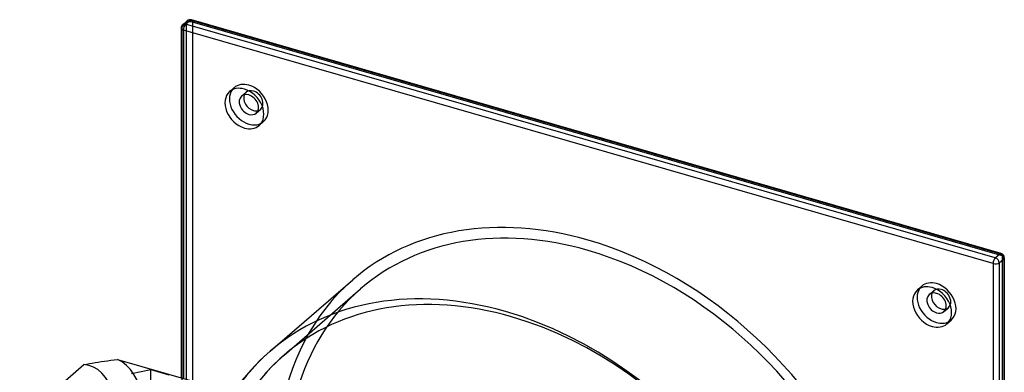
# Model space of a CAD drawing. Header units: millimetres. Extents: x -174 to 168, y -150 to 202.
# Tile 2 of 2: x -161 to 168, y 85 to 202. Entities that reach past the tile are written whole.
import ezdxf

# ---------------------------------------------------------------- set-up
doc = ezdxf.new("R2010")
doc.units = ezdxf.units.MM
doc.layers.add('HIDDEN', color=7, linetype='Continuous')
doc.layers.add('THICK', color=7, linetype='Continuous')

msp = doc.modelspace()

# ---------------------------------------------------------------- linework, layer by layer
at = {"layer": 'HIDDEN'}
for p, q in [((-106.9, 200.02), (-105.4, 201.32)), ((-105.4, 201.32), (-105.4, -68.88)), ((-103.35, 201.6), (-103.35, -68.6)), ((166.85, 123.6), (-103.35, 201.6)), ((-106.9, 200.02), (-106.9, -70.18)), ((-90.91, 178.44), (-89.41, 179.74)), ((-86.95, 176.91), (-85.45, 178.2)), ((-82.04, 171.24), (-80.54, 172.53)), ((-81.09, 167.1), (-79.59, 168.4)), ((166.85, 123.6), (166.85, -146.6)), ((-72.74, 90.46), (-47.19, 112.59)), ((138.59, 112.19), (140.09, 113.49)), ((142.54, 110.66), (144.04, 111.95)), ((147.45, 104.99), (148.95, 106.28)), ((148.41, 100.85), (149.91, 102.15)), ((-72.74, 90.46), (-75.97, 87.5)), ((-117.18, 72.63), (-117.18, 85.62)), ((-75.97, 87.5), (-79.03, 84.35))]:
    msp.add_line(p, q, dxfattribs=at)
for centre, major_axis, ratio, start_param, end_param in [((-105.6, 199.65), (-0.98, 1.13), 0.75, 0.000079, 0.713724), ((-104.1, 200.95), (-0.98, 1.13), 0.75, 0.000079, 0.713724), ((-104.1, 200.95), (1.5, 0), 0.5, 1.047198, 2.617994), ((-104.1, 200.95), (-0.42, -1.44), 0.433013, 2.158799, 3.141599), ((-105.6, 199.65), (1.5, 0), 0.5, 2.617994, 3.141499), ((-84.5, 174.07), (4.91, -5.67), 0.75, 2.284521, 3.141672), ((-84.5, 174.07), (4.91, -5.67), 0.75, -3.141514, -2.964282), ((-83, 175.37), (-2.45, 2.83), 0.75, 0.000079, 0.360526), ((-83, 175.37), (-2.45, 2.83), 0.75, -0.857072, 0.000079), ((-84.5, 174.07), (4.91, -5.67), 0.75, 0.000079, 2.284521), ((-83, 175.37), (-2.45, 2.83), 0.75, -3.141514, -0.857072), ((-83, 175.37), (-2.45, 2.83), 0.75, 2.781066, 3.141672), ((-84.5, 174.07), (4.91, -5.67), 0.75, -0.177311, 0.000079), ((28.75, 24.9), (75.94, -87.69), 0.75, 2.284521, 3.141593), ((28.75, 24.9), (75.94, -87.69), 0.75, 0, 2.284521), ((166.1, 122.95), (-0.42, -1.44), 0.433013, 2.158799, 3.141599), ((166.1, 122.95), (1.5, 0), 0.5, -0.000094, 1.047198), ((28.75, 24.9), (78.56, -90.71), 0.75, -3.141592, -0.857072), ((28.75, 24.9), (75.94, -87.69), 0.75, -3.141592, -1.310677), ((145, 107.82), (4.91, -5.67), 0.75, -3.141514, -2.964282), ((145, 107.82), (4.91, -5.67), 0.75, 2.284521, 3.141672), ((146.5, 109.12), (-2.45, 2.83), 0.75, 0.000079, 0.360526), ((146.5, 109.12), (-2.45, 2.83), 0.75, -0.857072, 0.000079), ((145, 107.82), (4.91, -5.67), 0.75, 0.000079, 2.284521), ((146.5, 109.12), (-2.45, 2.83), 0.75, -3.141514, -0.857072), ((3.2, 2.77), (-75.94, 87.69), 0.75, -0.857072, -0.000068), ((146.5, 109.12), (-2.45, 2.83), 0.75, 2.781066, 3.141672), ((3.2, 2.77), (-75.94, 87.69), 0.75, -2.427868, -0.857072), ((145, 107.82), (4.91, -5.67), 0.75, -0.177311, 0.000079), ((-143.33, 41.37), (-13.87, -48.04), 0.433013, 0.588003, 3.086094), ((1.2, 1.04), (-78.56, 90.71), 0.75, 0.000038, 0.503854), ((3.2, 2.77), (-75.94, 87.69), 0.75, 0.000041, 0.713724), ((1.2, 1.04), (-78.56, 90.71), 0.75, -0.000068, 0.000038), ((3.2, 2.77), (-75.94, 87.69), 0.75, -0.000068, 0.000041), ((-150.26, 43.37), (12.59, 43.6), 0.433013, -2.55359, 0.096071)]:
    msp.add_ellipse(centre, major_axis=major_axis, ratio=ratio, start_param=start_param, end_param=end_param, dxfattribs=at)
at = {"layer": 'THICK'}
for p, q in [((-106.58, 200.78), (-105.08, 202.08)), ((-105.6, 200.95), (-104.1, 202.25)), ((164.6, 122.95), (-105.6, 200.95)), ((166.1, 124.25), (-104.1, 202.25)), ((166.52, 124.39), (-103.68, 202.39)), ((-107.1, 199.65), (-107.1, 82.88)), ((-106.35, 199), (-106.35, 82.66)), ((163.85, 121), (-106.35, 199)), ((164.6, 122.95), (166.1, 124.25)), ((165.9, 121.27), (167.4, 122.57)), ((167.4, 122.57), (167.4, -147.63)), ((167.6, 122.95), (167.6, -147.25)), ((163.85, 121), (163.85, -149.2)), ((165.9, 121.27), (165.9, -148.93)), ((-77.36, 91.75), (-49.81, 115.61)), ((-131.66, 88.57), (-130.57, 88.72)), ((-130.57, 88.72), (-129.46, 88.86)), ((-129.46, 88.86), (-128.33, 89.01)), ((-128.33, 89.01), (-95.85, 79.63)), ((-77.35, 91.75), (-80.68, 88.7)), ((-160.97, 68.73), (-139.54, 87.3)), ((-139.54, 87.3), (-138.63, 87.47)), ((-138.63, 87.47), (-137.7, 87.63)), ((-137.7, 87.63), (-136.75, 87.79)), ((-136.75, 87.79), (-135.77, 87.95)), ((-135.77, 87.95), (-134.78, 88.11)), ((-134.78, 88.11), (-133.76, 88.27)), ((-133.76, 88.27), (-132.72, 88.42)), ((-132.72, 88.42), (-131.66, 88.57)), ((-123.64, 84.35), (-117.18, 85.62)), ((-117.18, 85.62), (-111.17, 83.88)), ((-83.83, 85.46), (-86.77, 82.08)), ((-80.68, 88.7), (-83.83, 85.46))]:
    msp.add_line(p, q, dxfattribs=at)
for centre, start, end in [((-105.6, 199.65), 130.8968, 179.9974), ((-104.1, 200.95), 73.898, 130.8968), ((166.1, 122.95), 359.9974, 73.898)]:
    msp.add_arc(centre, 1.5, start, end, dxfattribs=at)
for centre, major_axis, ratio, start_param, end_param in [((-105.6, 199.65), (-0.98, 1.13), 0.75, -0.857072, 0.000079), ((-105.6, 199.65), (-0.42, -1.44), 0.433013, -2.55359, -0.982794), ((-104.1, 200.95), (-0.98, 1.13), 0.75, -0.857072, 0.000079), ((-104.1, 200.95), (-0.42, -1.44), 0.433013, -3.141586, -2.55359), ((-105.6, 199.65), (1.5, 0), 0.5, 3.141499, 4.18879), ((-86, 172.77), (4.91, -5.67), 0.75, -3.141514, -0.857072), ((-84.5, 174.07), (4.91, -5.67), 0.75, -2.964282, -0.857072), ((-86, 172.77), (4.91, -5.67), 0.75, 2.284521, 3.141672), ((-84.5, 174.07), (2.45, -2.83), 0.75, 2.284521, 3.141672), ((-86, 172.77), (4.91, -5.67), 0.75, 0.000079, 2.284521), ((-84.5, 174.07), (2.45, -2.83), 0.75, -3.141514, -0.857072), ((-83, 175.37), (-2.45, 2.83), 0.75, 0.360526, 2.284521), ((-84.5, 174.07), (2.45, -2.83), 0.75, 0.000079, 2.284521), ((-84.5, 174.07), (2.45, -2.83), 0.75, -0.857072, 0.000079), ((-83, 175.37), (-2.45, 2.83), 0.75, 2.284521, 2.781066), ((-84.5, 174.07), (4.91, -5.67), 0.75, -0.857072, -0.177311), ((-86, 172.77), (4.91, -5.67), 0.75, -0.857072, 0.000079), ((28.75, 24.9), (78.56, -90.71), 0.75, 2.284521, 3.141593), ((28.75, 24.9), (78.56, -90.71), 0.75, 0, 2.284521), ((164.6, 121.65), (-0.42, -1.44), 0.433013, -2.55359, -0.982794), ((164.6, 121.65), (-0.98, 1.13), 0.75, -2.427868, -0.857072), ((166.1, 122.95), (-0.42, -1.44), 0.433013, -3.141586, -2.55359), ((166.1, 122.95), (-0.98, 1.13), 0.75, -2.427868, -0.857072), ((166.1, 122.95), (1.5, 0), 0.5, -0.523599, -0.000094), ((164.6, 121.65), (1.5, 0), 0.5, -2.094395, -0.523599), ((1.2, 1.04), (-78.56, 90.71), 0.75, -0.857072, -0.000068), ((143.5, 106.52), (4.91, -5.67), 0.75, -3.141514, -0.857072), ((145, 107.82), (4.91, -5.67), 0.75, -2.964282, -0.857072), ((143.5, 106.52), (4.91, -5.67), 0.75, 2.284521, 3.141672), ((143.5, 106.52), (4.91, -5.67), 0.75, 0.000079, 2.284521), ((145, 107.82), (2.45, -2.83), 0.75, -3.141514, -0.857072), ((145, 107.82), (2.45, -2.83), 0.75, 2.284521, 3.141672), ((146.5, 109.12), (-2.45, 2.83), 0.75, 0.360526, 2.284521), ((145, 107.82), (2.45, -2.83), 0.75, 0.000079, 2.284521), ((146.5, 109.12), (-2.45, 2.83), 0.75, 2.284521, 2.781066), ((1.2, 1.04), (-78.56, 90.71), 0.75, -2.427868, -0.857072), ((145, 107.82), (2.45, -2.83), 0.75, -0.857072, 0.000079), ((143.5, 106.52), (4.91, -5.67), 0.75, -0.857072, 0.000079), ((145, 107.82), (4.91, -5.67), 0.75, -0.857072, -0.177311), ((-12.25, -10.61), (-62.4, 72.06), 0.75, -2.427868, 0.713724)]:
    msp.add_ellipse(centre, major_axis=major_axis, ratio=ratio, start_param=start_param, end_param=end_param, dxfattribs=at)

doc.saveas('drawing.dxf')
